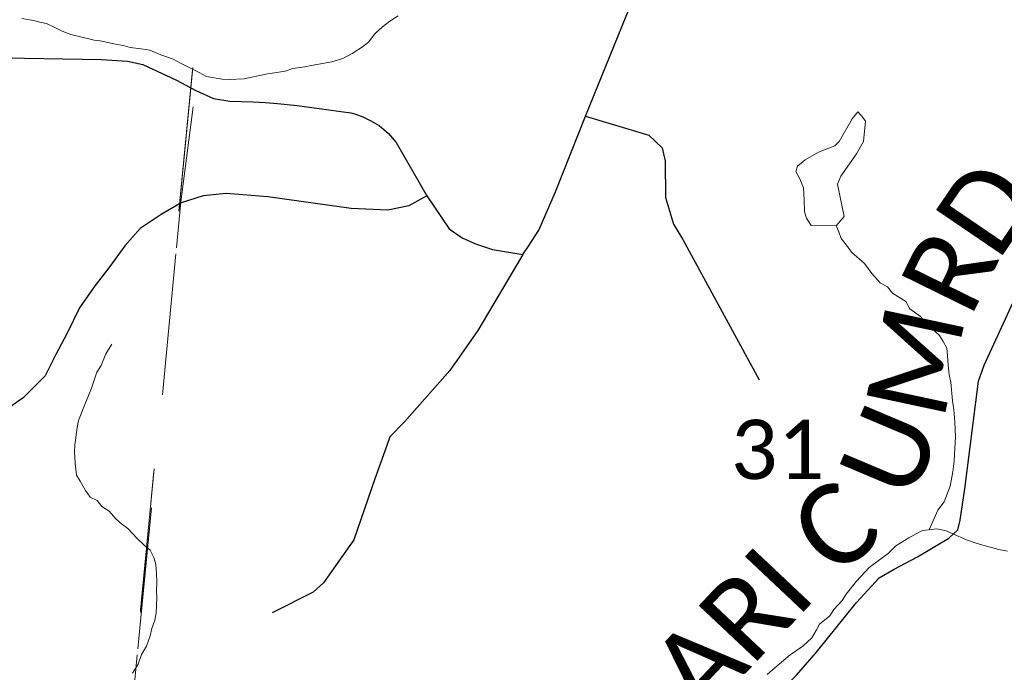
# Paper-space layout 'Layout1' of a CAD drawing. Extents: x 0 to 39.3, y 0 to 22.
# Tile 82 of 131: x 3.689 to 4.383, y 17.986 to 18.447. Entities that reach past the tile are written whole.
import ezdxf

# ---------------------------------------------------------------- set-up
doc = ezdxf.new("R2010")
doc.units = 0
doc.header["$MEASUREMENT"] = 0
doc.linetypes.add('DGN Style 1', pattern=[0.184576, 0.000307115, -0.184269])
doc.layers.add('GM_X_Corporation', color=7, linetype='DGN Style 1', lineweight=13, transparency=0.75)
for name, color, linetype, lineweight in [('GM_X_County_Road', 3, 'Continuous', 30), ('GM_X_County_Road_Text', 3, 'Continuous', 0), ('GM_X_Minor_Lake', 5, 'Continuous', 0), ('GM_X_Minor_River', 5, 'Continuous', 0), ('GM_X_Section_Text', 7, 'Continuous', 0), ('GM_X_Township_Road', 4, 'Continuous', 30)]:
    doc.layers.add(name, color=color, linetype=linetype, lineweight=lineweight)
doc.styles.add('Style-Calibri Light', font='calibril.ttf')

psp = doc.layouts.get("Layout1")

# ---------------------------------------------------------------- linework, layer by layer
at = {"layer": 'GM_X_Corporation', "flags": 128}
for points in [[(4.06452, 20.9), (2.1, 20.9), (2.1, 18.76971), (2.21642, 18.66028), (2.30237, 18.56376), (2.45308, 18.37223), (2.50911, 18.27571), (2.59436, 18.15696), (2.61481, 18.1681), (2.6191, 18.17371), (2.63594, 18.18019), (2.65, 18.18141), (2.66854, 18.17912), (2.67998, 18.18116), (2.69376, 18.18695), (2.70223, 18.19285), (2.71177, 18.19531), (2.74473, 18.1927), (2.78422, 18.19415), (2.79529, 18.19733), (2.80643, 18.20318), (2.81297, 18.20798), (2.82823, 18.2273), (2.83247, 18.23266), (2.83741, 18.2508), (2.84983, 18.28171), (2.84955, 18.30453), (2.8525, 18.31815), (2.85919, 18.3331), (2.86528, 18.34791), (2.87194, 18.35765), (2.88046, 18.38371), (2.88637, 18.39422), (2.89761, 18.40501), (2.90258, 18.4068), (2.91359, 18.40733), (2.9166, 18.40613), (2.91954, 18.4015), (2.92014, 18.39388), (2.91803, 18.38405), (2.91579, 18.35026), (2.91107, 18.34238), (2.90701, 18.32954), (2.90555, 18.31474), (2.90798, 18.30405), (2.9169, 18.2955), (2.92611, 18.29986), (2.94059, 18.30297), (2.9531, 18.30233), (2.96179, 18.30024), (2.96812, 18.29479), (2.98049, 18.28768), (2.99182, 18.28516), (3.00996, 18.28135), (3.02837, 18.27298), (3.04186, 18.26509), (3.04969, 18.25846), (3.05226, 18.25423), (3.05143, 18.25082), (3.03971, 18.2351), (3.02701, 18.20914), (3.02616, 18.2046), (3.0218, 18.19633), (3.01833, 18.19336), (3.01434, 18.1848), (3.01279, 18.18283), (3.01185, 18.17411), (3.015, 18.16188), (3.01952, 18.16026), (3.033, 18.16696), (3.03715, 18.16825), (3.05657, 18.1895), (3.06416, 18.18934), (3.06905, 18.18734), (3.08685, 18.18583), (3.10081, 18.18211), (3.11487, 18.16508), (3.11554, 18.16088), (3.11877, 18.15207), (3.11776, 18.14031), (3.12064, 18.13302), (3.1223, 18.1041), (3.1245, 18.10025), (3.13199, 18.09591), (3.13991, 18.09346), (3.1653, 18.09178), (3.18949, 18.08747), (3.19958, 18.08041), (3.20172, 18.0739), (3.20391, 18.05181), (3.20191, 18.04728), (3.19686, 18.04169), (3.17902, 18.02739), (3.17488, 18.02467), (3.16341, 18.02111), (3.15294, 18.01031), (3.14564, 18.0059), (3.1394, 17.99805), (3.1442, 17.99186), (3.15279, 17.98522), (3.187, 17.97043), (3.20096, 17.96633), (3.21347, 17.96569), (3.23474, 17.97412), (3.25279, 17.97702), (3.26415, 17.97563), (3.28216, 17.96651), (3.28362, 17.96344), (3.29627, 17.95177), (3.32655, 17.93022), (3.32847, 17.91345), (3.32452, 17.88831), (3.32515, 17.88235), (3.32807, 17.87658), (3.34035, 17.8653), (3.34214, 17.86032), (3.35177, 17.84947), (3.3685, 17.84627), (3.37718, 17.84855), (3.38794, 17.85517), (3.42577, 17.86768), (3.44343, 17.85932), (3.44915, 17.82498), (3.44854, 17.81435), (3.45246, 17.80248), (3.4471, 17.79994), (3.44738, 17.79537), (3.45256, 17.78917), (3.45651, 17.77845), (3.46332, 17.77528), (3.46375, 17.75523), (3.46395, 17.74414), (3.74401, 17.71493), (3.74538, 17.7286), (3.8023, 18.31821), (3.81256, 18.39736), (3.8234, 18.55298), (3.86667, 18.93386), (3.91802, 19.44417), (3.99361, 20.19538), (4.00065, 20.26581), (4.01114, 20.36963)], [(8.9, 17.17659), (8.9, 20.9), (4.06452, 20.9), (4.01114, 20.36963), (4.00065, 20.26581), (3.99361, 20.19538), (3.91802, 19.44417), (3.86667, 18.93386), (3.8234, 18.55298), (3.81256, 18.39736), (3.8023, 18.31821), (3.74538, 17.7286), (3.74401, 17.71493), (3.79214, 17.70963), (3.94071, 17.69384), (4.0716, 17.68303), (4.16444, 17.67535), (4.38213, 17.65813), (4.46118, 17.64882), (4.8521, 17.60619), (5.43729, 17.51316), (5.79437, 17.4564), (6.19062, 17.40679), (6.20622, 17.40544), (6.41885, 17.38576), (6.5022, 17.37804), (6.7303, 17.35287), (6.84006, 17.34108), (6.93373, 17.33224), (7.01917, 17.32266), (7.1457, 17.30903), (7.23769, 17.29869), (7.34885, 17.28675), (7.39931, 17.28159), (7.61247, 17.25204), (7.65098, 17.24787), (7.70673, 17.24691), (7.74867, 17.24069), (7.79987, 17.23841), (7.88472, 17.23462), (7.94359, 17.23202), (8.00412, 17.23019), (8.05639, 17.22861), (8.13895, 17.22373), (8.21211, 17.22138), (8.37956, 17.21001), (8.41246, 17.20778), (8.5489, 17.20053), (8.61028, 17.19726), (8.64264, 17.19734), (8.69813, 17.19598), (8.74544, 17.19482), (8.85477, 17.18129)], [(3.83784, 18.69596), (3.74353, 17.7155), (2.85206, 17.79095), (2.81544, 17.79185), (2.81474, 17.7929), (2.79023, 17.83577), (2.76448, 17.88081), (2.76376, 17.88207), (2.74886, 17.9091), (2.84289, 18.81667)], [(4.84727, 18.57906), (4.73767, 17.62429), (3.74353, 17.7155), (3.83784, 18.69596)]]:
    psp.add_lwpolyline(points, close=True, dxfattribs=at)
at = {"layer": 'GM_X_County_Road', "ltscale": 0.002, "flags": 128}
for points in [[(4.04359, 18.2811), (4.04756, 18.28714), (4.05481, 18.29836), (4.06655, 18.32528), (4.0876, 18.37879), (4.13076, 18.48474)], [(3.67856, 18.41986), (3.74604, 18.41883), (3.76468, 18.41745), (3.77538, 18.4152), (3.7992, 18.40416), (3.8128, 18.39683), (3.82535, 18.3913), (3.83674, 18.38932), (3.85296, 18.3888), (3.86198, 18.38837), (3.87044, 18.38772), (3.88425, 18.38617), (3.89978, 18.3841), (3.91342, 18.38237), (3.92205, 18.38108), (3.92576, 18.38017), (3.93058, 18.37831)], [(3.93058, 18.37831), (3.93585, 18.37568), (3.9421, 18.37218), (3.94862, 18.36645), (3.95406, 18.36015), (3.97576, 18.32262), (3.99164, 18.29922), (4.00061, 18.29284), (4.01011, 18.2887), (4.02202, 18.28473), (4.04359, 18.2811)], [(4.07183, 17.6825), (4.09596, 17.76436), (4.10206, 17.80025), (4.10688, 17.8434), (4.10831, 17.85247), (4.11232, 17.85918), (4.12714, 17.87162), (4.17227, 17.91842), (4.18724, 17.9358), (4.2366, 17.98436), (4.25078, 18.00062), (4.27884, 18.03581), (4.29495, 18.05314), (4.30539, 18.05927), (4.32197, 18.06785), (4.34401, 18.0812), (4.35028, 18.08708), (4.35201, 18.09386), (4.35538, 18.11578), (4.36507, 18.19183), (4.36885, 18.2031), (4.39619, 18.26225)]]:
    psp.add_lwpolyline(points, dxfattribs=at)
at = {"layer": 'GM_X_Minor_Lake', "flags": 128}
for points in [[(4.26465, 18.30129), (4.27018, 18.30797), (4.26547, 18.3309), (4.26789, 18.33653), (4.27895, 18.3522), (4.28374, 18.36082), (4.28526, 18.37522), (4.28269, 18.37871), (4.27973, 18.38183), (4.27581, 18.37699), (4.26664, 18.36089), (4.26352, 18.35793), (4.252, 18.35329), (4.24274, 18.34784), (4.2373, 18.34342), (4.23606, 18.33965), (4.23897, 18.33463), (4.24145, 18.32811), (4.24199, 18.31973), (4.24215, 18.31136), (4.24355, 18.30677), (4.24683, 18.30174)], [(4.24683, 18.30174), (4.26465, 18.30129)]]:
    psp.add_lwpolyline(points, dxfattribs=at)
at = {"layer": 'GM_X_Minor_River', "ltscale": 120, "flags": 128}
for points in [[(3.69001, 18.44776), (3.69832, 18.44634), (3.70283, 18.44504), (3.70735, 18.44412), (3.71333, 18.44126), (3.71856, 18.4388), (3.72454, 18.43631), (3.73246, 18.43452), (3.74111, 18.43232), (3.74527, 18.43179), (3.7562, 18.42952), (3.76148, 18.42858), (3.76637, 18.42727), (3.77431, 18.42623), (3.78035, 18.42526), (3.78821, 18.42195), (3.79684, 18.41899), (3.80205, 18.41615), (3.80765, 18.4133), (3.81511, 18.40962), (3.82033, 18.40678), (3.83128, 18.40488), (3.83621, 18.40471), (3.84685, 18.40511), (3.86215, 18.40838), (3.87589, 18.41057), (3.88126, 18.41228), (3.88966, 18.41351), (3.89425, 18.4145), (3.90876, 18.41704), (3.91644, 18.41943), (3.92301, 18.42301), (3.93039, 18.42769), (3.93468, 18.43097), (3.93906, 18.4369), (3.94454, 18.44165), (3.94961, 18.44566), (3.95544, 18.44964)], [(4.33023, 18.08707), (4.33632, 18.10086), (4.3407, 18.10679), (4.34488, 18.11767), (4.34675, 18.12787), (4.34777, 18.13544), (4.34794, 18.14037), (4.34874, 18.15251), (4.34835, 18.16317), (4.3475, 18.17156), (4.34658, 18.17805), (4.34551, 18.19101), (4.34418, 18.19638), (4.34365, 18.20324), (4.34312, 18.20972), (4.34255, 18.21506), (4.34005, 18.21971), (4.33754, 18.22398), (4.32797, 18.23267), (4.32395, 18.23737), (4.31655, 18.24295), (4.31369, 18.24799), (4.30441, 18.25401), (4.30076, 18.25832), (4.29554, 18.26116), (4.2897, 18.26782), (4.28463, 18.27484), (4.27541, 18.28276), (4.27179, 18.28783), (4.26815, 18.29251), (4.26641, 18.29713), (4.26465, 18.30129)], [(3.76821, 17.9859), (3.77222, 17.99222), (3.77435, 17.99899), (3.77798, 18.00495), (3.7805, 18.01208), (3.78182, 18.01736), (3.78393, 18.02336), (3.78486, 18.02827), (3.78524, 18.03929), (3.785, 18.04347), (3.78524, 18.05031), (3.78506, 18.05602), (3.78452, 18.0625), (3.78317, 18.06748), (3.78069, 18.07251), (3.77626, 18.07608), (3.77149, 18.08081), (3.7649, 18.08788), (3.76045, 18.09108), (3.7564, 18.09464), (3.75165, 18.10012), (3.74645, 18.10334), (3.74318, 18.10764), (3.73833, 18.11008), (3.73507, 18.11476), (3.73113, 18.12135), (3.72862, 18.12562), (3.72777, 18.13401), (3.72728, 18.14201), (3.72744, 18.14657), (3.72901, 18.15906), (3.72994, 18.16397), (3.73409, 18.17409), (3.73908, 18.18684), (3.74289, 18.19811), (3.74609, 18.20294), (3.74942, 18.21119), (3.75344, 18.21789)], [(4.21577, 17.98491), (4.22125, 17.98966), (4.23219, 17.99879), (4.24113, 18.00494), (4.24741, 18.01081), (4.25064, 18.0164), (4.25268, 18.02051), (4.2601, 18.02633), (4.26291, 18.0308), (4.26882, 18.03706), (4.27163, 18.04152), (4.27878, 18.05078), (4.28785, 18.06035), (4.30148, 18.07052), (4.3066, 18.07566), (4.31591, 18.08142), (4.32055, 18.08392), (4.32557, 18.08641), (4.32977, 18.08703), (4.33548, 18.08759), (4.34227, 18.08622), (4.34675, 18.08416), (4.35648, 18.08002), (4.36323, 18.07751), (4.36812, 18.0762), (4.3794, 18.07315), (4.38543, 18.0718)]]:
    psp.add_lwpolyline(points, dxfattribs=at)
at = {"layer": 'GM_X_Township_Road', "ltscale": 0.002, "flags": 128}
for points in [[(4.0876, 18.37879), (4.13247, 18.36532), (4.14179, 18.35635), (4.14386, 18.34703), (4.14421, 18.32149), (4.14973, 18.3025), (4.15629, 18.2918), (4.21012, 18.19274)], [(3.97576, 18.32262), (3.96299, 18.31562), (3.94832, 18.31234), (3.92228, 18.31353), (3.86367, 18.32191), (3.83413, 18.32421), (3.81802, 18.32252), (3.80253, 18.31768)], [(3.80253, 18.31768), (3.78833, 18.30941), (3.77349, 18.2994), (3.76278, 18.28731), (3.75208, 18.27282), (3.74104, 18.25832), (3.73068, 18.24347), (3.72201, 18.22576), (3.71412, 18.21068), (3.70652, 18.1955), (3.69099, 18.17996), (3.67683, 18.1703), (3.66268, 18.16374), (3.64991, 18.15891), (3.63127, 18.15235), (3.61091, 18.14579)], [(4.04359, 18.2811), (4.01166, 18.2276), (3.99199, 18.19929), (3.95994, 18.16322), (3.94978, 18.15247), (3.94607, 18.14234), (3.93917, 18.12301), (3.92433, 18.07986), (3.90295, 18.04959), (3.89556, 18.04294), (3.8667, 18.0285)]]:
    psp.add_lwpolyline(points, dxfattribs=at)

# ---------------------------------------------------------------- texts
at = {"layer": 'GM_X_County_Road_Text', "style": 'Style-Calibri Light'}
for s, rotation, p in [('D', 55.77899, (4.37865, 18.27573)), ('R', 63.85212, (4.35915, 18.23566)), ('M', 77.94004, (4.34015, 18.16295)), ('U', 67.1114, (4.31718, 18.10571)), ('C', 39.35531, (4.26328, 18.05228)), ('I', 46.71823, (4.23664, 18.02392)), ('R', 46.7548, (4.20467, 17.98993)), ('A', 46.75567, (4.17042, 17.95351))]:
    psp.add_text(s, height=0.05682, rotation=rotation, dxfattribs=at).set_placement(p)
at = {"layer": 'GM_X_Section_Text', "style": 'Style-Calibri Light'}
psp.add_text('31', height=0.041856, rotation=0.00001, dxfattribs=at).set_placement((4.19018, 18.12277))

doc.saveas('drawing.dxf')
